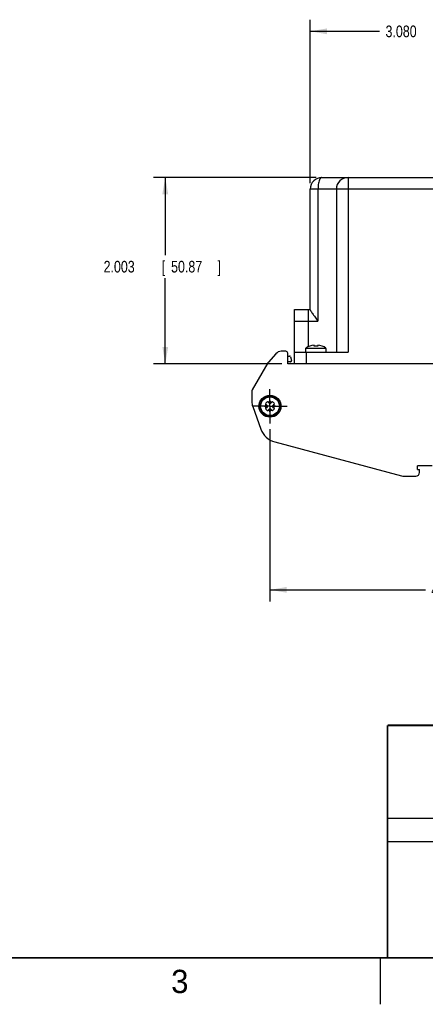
# Model space of a CAD drawing. Header units: inches. Extents: x 0 to 34, y 0 to 22.
# Tile 23 of 32: x 21.6 to 26, y 0 to 10.6. Entities that reach past the tile are written whole.
import ezdxf

# ---------------------------------------------------------------- set-up
doc = ezdxf.new("R2010")
doc.units = ezdxf.units.IN
doc.header["$LTSCALE"] = 1.87
doc.header["$MEASUREMENT"] = 0
doc.linetypes.add('CENTER', pattern=[0.6, 0.375, -0.075, 0.075, -0.075])
doc.layers.get('0').update_dxf_attribs({"linetype": 'CONTINUOUS'})
doc.layers.add('DEFAULT_1', color=7, linetype='CENTER')
doc.layers.add('DIMENSIONS', color=7, linetype='CONTINUOUS')
doc.styles.get("Standard").update_dxf_attribs({"font": 'txt', "width": 0.8})
doc.dimstyles.new('DIMSTYLE_1', dxfattribs={"dimtxt": 0.125, "dimasz": 0.18, "dimexe": 0.18, "dimexo": 0.0625, "dimgap": 0.09, "dimtad": 0, "dimtih": 1, "dimtoh": 1, "dimdec": 3, "dimzin": 4, "dimdsep": 46, "dimtxsty": 'STANDARD', "dimblk": '_FILLED', "dimblk1": '_FILLED', "dimblk2": '_FILLED', "dimcen": 0.09, "dimadec": 0, "dimazin": 0, "dimtp": 0.001, "dimtm": 0.001, "dimtfac": 1, "dimtdec": 3, "dimtofl": 0, "dimtmove": 0, "dimatfit": 3, "dimldrblk": '_FILLED', "dimfxl": 1, "dimtolj": 1, "dimtzin": 4, "dimarcsym": 0})

# ---------------------------------------------------------------- blocks, each defined once
blk = doc.blocks.new('_FILLED')
at = {"color": 0, "linetype": 'BYBLOCK'}
blk.add_solid([(0, 0), (-1, 0.174), (-1, -0.174)], dxfattribs=at)
blk = doc.blocks.new('*D5')
at = {"layer": 'DIMENSIONS', "color": 2, "linetype": 'CONTINUOUS'}
for p, q in [((24.813, 8.89), (23.067, 8.89)), ((23.192, 8.89), (23.192, 8.056)), ((23.192, 6.887), (23.192, 7.806)), ((24.445, 6.887), (23.067, 6.887))]:
    blk.add_line(p, q, dxfattribs=at)
at = {"layer": 'DIMENSIONS', "color": 2, "linetype": 'CONTINUOUS', "xscale": 0.18, "yscale": 0.18, "zscale": 0.18}
for p, rotation in [((23.192, 8.89), 90), ((23.192, 6.887), 270)]:
    blk.add_blockref('_FILLED', p, dxfattribs=dict(at, rotation=rotation))
at = {"layer": 'DIMENSIONS', "color": 2, "linetype": 'CONTINUOUS', "width": 0.8}
for s, p in [('2.003', (22.529, 7.868)), ('[', (23.154, 7.868)), ('50.87', (23.254, 7.868)), (']', (23.754, 7.868))]:
    blk.add_text(s, height=0.125, dxfattribs=at).set_placement(p)
blk = doc.blocks.new('*D7')
at = {"layer": 'DIMENSIONS', "color": 2, "linetype": 'CONTINUOUS'}
for p, q in [((24.317, 6.184), (24.317, 4.331)), ((28.864, 6.184), (28.864, 4.331)), ((24.317, 4.456), (25.987, 4.456)), ((28.864, 4.456), (27.437, 4.456))]:
    blk.add_line(p, q, dxfattribs=at)
at = {"layer": 'DIMENSIONS', "color": 2, "linetype": 'CONTINUOUS', "xscale": 0.18, "yscale": 0.18, "zscale": 0.18, "rotation": 180}
blk.add_blockref('_FILLED', (24.317, 4.456), dxfattribs=at)
at = {"layer": 'DIMENSIONS', "color": 2, "linetype": 'CONTINUOUS', "xscale": 0.18, "yscale": 0.18, "zscale": 0.18}
blk.add_blockref('_FILLED', (28.864, 4.456), dxfattribs=at)
at = {"layer": 'DIMENSIONS', "color": 2, "linetype": 'CONTINUOUS', "width": 0.8}
for s, p in [('4.547', (26.05, 4.393)), ('[', (26.675, 4.393)), ('115.5', (26.775, 4.393)), (']', (27.275, 4.393))]:
    blk.add_text(s, height=0.125, dxfattribs=at).set_placement(p)
blk = doc.blocks.new('*D9')
at = {"layer": 'DIMENSIONS', "color": 2, "linetype": 'CONTINUOUS'}
for p, q in [((24.75, 8.827), (24.75, 10.586)), ((27.83, 8.827), (27.83, 10.586)), ((24.75, 10.461), (25.495, 10.461)), ((27.83, 10.461), (26.945, 10.461))]:
    blk.add_line(p, q, dxfattribs=at)
at = {"layer": 'DIMENSIONS', "color": 2, "linetype": 'CONTINUOUS', "xscale": 0.18, "yscale": 0.18, "zscale": 0.18, "rotation": 180}
blk.add_blockref('_FILLED', (24.75, 10.461), dxfattribs=at)
at = {"layer": 'DIMENSIONS', "color": 2, "linetype": 'CONTINUOUS', "xscale": 0.18, "yscale": 0.18, "zscale": 0.18}
blk.add_blockref('_FILLED', (27.83, 10.461), dxfattribs=at)
at = {"layer": 'DIMENSIONS', "color": 2, "linetype": 'CONTINUOUS', "width": 0.8}
for s, p in [('3.080', (25.558, 10.398)), ('[', (26.183, 10.398)), ('78.23', (26.283, 10.398)), (']', (26.783, 10.398))]:
    blk.add_text(s, height=0.125, dxfattribs=at).set_placement(p)

msp = doc.modelspace()

# ---------------------------------------------------------------- linework, layer by layer
at = {"color": 7, "linetype": 'CONTINUOUS'}
for p, q in [((24.8753, 8.8899), (27.7053, 8.8899)), ((25.1553, 8.8899), (25.1553, 7.0099)), ((24.7503, 7.4673), (24.7503, 8.7649)), ((27.8303, 8.7649), (24.7503, 8.7649)), ((24.8327, 8.7649), (24.8327, 7.3449)), ((25.0303, 8.7649), (25.0303, 7.0099)), ((24.5803, 6.8899), (24.5803, 7.4699)), ((24.5803, 7.4699), (24.7503, 7.4699)), ((24.7303, 7.0709), (24.7303, 7.4699)), ((24.5803, 7.3449), (24.8327, 7.3449)), ((24.38, 6.9945), (24.2999, 6.9049)), ((24.4881, 7.0208), (24.4387, 7.0208)), ((24.5077, 6.8869), (24.5077, 7.0011)), ((24.5803, 7.0099), (25.1553, 7.0099)), ((24.7008, 7.0099), (24.7008, 7.0499)), ((24.7008, 7.0499), (24.7026, 7.0499)), ((24.7026, 7.0499), (24.7026, 7.0549)), ((24.7026, 7.0549), (24.9181, 7.0549)), ((24.7053, 7.0099), (24.7053, 6.8899)), ((24.7908, 7.0753), (24.7908, 7.0878)), ((24.8298, 7.0878), (24.8298, 7.0753)), ((24.9181, 7.0499), (24.9181, 7.0549)), ((24.9181, 7.0499), (24.9198, 7.0499)), ((24.9198, 7.0099), (24.9198, 7.0499)), ((24.2951, 6.8983), (24.1272, 6.6074)), ((24.5077, 6.9696), (24.5258, 6.9696)), ((24.5364, 6.9066), (24.5077, 6.9066)), ((24.5077, 6.8899), (26.3936, 6.8899)), ((26.3936, 6.8869), (24.5077, 6.8869)), ((24.5372, 6.9608), (24.5478, 6.9215)), ((24.1219, 6.5877), (24.1219, 6.4795)), ((24.2922, 6.4771), (24.3112, 6.4581)), ((24.3164, 6.4558), (24.3164, 6.4893)), ((24.3164, 6.4893), (24.3172, 6.4893)), ((24.3172, 6.4893), (24.3172, 6.4558)), ((24.3224, 6.4581), (24.3414, 6.4771)), ((24.4294, 6.446), (24.4294, 6.4644)), ((24.1314, 6.4256), (24.22, 6.1822)), ((24.2577, 6.4298), (24.2577, 6.4306)), ((24.2577, 6.4306), (24.2912, 6.4306)), ((24.2912, 6.4298), (24.2577, 6.4298)), ((24.2699, 6.4548), (24.289, 6.4358)), ((24.2699, 6.4056), (24.289, 6.4247)), ((24.2922, 6.3833), (24.3112, 6.4024)), ((24.3164, 6.3712), (24.3164, 6.4047)), ((24.3172, 6.3712), (24.3164, 6.3712)), ((24.3172, 6.3712), (24.3172, 6.4047)), ((24.3224, 6.4024), (24.3414, 6.3833)), ((24.3423, 6.4306), (24.3758, 6.4306)), ((24.3758, 6.4298), (24.3423, 6.4298)), ((24.3446, 6.4358), (24.3637, 6.4548)), ((24.3446, 6.4247), (24.3637, 6.4056)), ((24.3758, 6.4306), (24.3758, 6.4298)), ((24.4338, 6.446), (24.4294, 6.446)), ((24.3674, 6.0471), (25.7289, 5.6823)), ((26.0609, 5.7885), (25.9014, 5.7885)), ((25.9014, 5.7491), (25.9014, 5.7885)), ((25.9014, 5.7491), (25.9231, 5.7491)), ((25.9231, 5.7176), (25.9231, 5.7491)), ((25.7595, 5.6783), (25.8837, 5.6783))]:
    msp.add_line(p, q, dxfattribs=at)
at = {"color": 2, "linetype": 'CONTINUOUS'}
for p, q in [((25.58, 2), (28.38, 2)), ((25.58, 1.75), (28.38, 1.75)), ((25.5, 0.5), (25.5, 0))]:
    msp.add_line(p, q, dxfattribs=at)
at = {"color": 7, "linetype": 'CONTINUOUS', "const_width": 0.02}
for points in [[(25.58, 3), (33.5, 3)], [(25.58, 3), (25.58, 0.5)], [(0.5, 0.5), (33.5, 0.5)]]:
    msp.add_lwpolyline(points, dxfattribs=at)
at = {"color": 7, "linetype": 'CONTINUOUS'}
for radius in [0.1181, 0.1063, 0.1006]:
    msp.add_circle((24.3168, 6.4302), radius, dxfattribs=at)
for centre, radius, start, end in [((24.8753, 8.7649), 0.125, 90, 180), ((25.1553, 8.7649), 0.125, 90, 180), ((24.4387, 6.942), 0.0787, 90, 138.21557), ((24.4881, 7.0011), 0.0197, 0, 90), ((24.8103, 6.9011), 0.1878, 95.96064, 125.01632), ((24.8103, 6.9011), 0.1753, 83.6145, 96.3855), ((24.8103, 6.9011), 0.1878, 54.98368, 84.03936), ((24.3292, 6.8786), 0.0394, 138.21557, 150), ((24.5258, 6.9578), 0.0118, 14.99977, 90), ((24.5364, 6.9184), 0.0118, 269.99961, 15.00009), ((24.1613, 6.5877), 0.0394, 150, 180), ((24.2794, 6.4795), 0.1575, 180, 200), ((24.3168, 6.4302), 0.0543, 118.27555, 151.72445), ((24.2866, 6.4715), 0.00787, 45, 55.33649), ((24.3168, 6.4302), 0.0476, 90.47348, 115.69799), ((24.3168, 6.4636), 0.00787, 225, 271.91066), ((24.3168, 6.4302), 0.0476, 64.30201, 89.52652), ((24.3168, 6.4636), 0.00787, 272.86598, 315), ((24.347, 6.4715), 0.00787, 124.66374, 135), ((24.3168, 6.4302), 0.0543, 28.27555, 61.72445), ((24.2755, 6.4604), 0.00787, 214.66374, 225), ((24.2755, 6.4), 0.00787, 135, 145.33649), ((24.3168, 6.4302), 0.0543, 208.27555, 241.72445), ((24.3168, 6.4302), 0.0476, 154.30201, 179.52652), ((24.3168, 6.4302), 0.0476, 180.47348, 205.69799), ((24.2834, 6.4302), 0.00787, 315, 45), ((24.2866, 6.3889), 0.00787, 304.66374, 315), ((24.3168, 6.4302), 0.0476, 244.30201, 269.52652), ((24.3168, 6.3968), 0.00787, 92.86598, 135), ((24.3168, 6.3968), 0.00787, 45, 91.91066), ((24.3168, 6.4302), 0.0476, 270.47348, 295.69799), ((24.347, 6.3889), 0.00787, 225, 235.33649), ((24.3502, 6.4302), 0.00787, 135, 225), ((24.3168, 6.4302), 0.0543, 298.27555, 331.72445), ((24.3168, 6.4302), 0.0476, 0.47348, 25.69799), ((24.3168, 6.4302), 0.0476, 334.30201, 359.52652), ((24.3581, 6.4604), 0.00787, 315, 325.33649), ((24.3581, 6.4), 0.00787, 34.66374, 45), ((24.4235, 6.2562), 0.2165, 200, 255), ((25.8837, 5.7176), 0.0394, 270, 360), ((25.7595, 5.7964), 0.1181, 255, 270)]:
    msp.add_arc(centre, radius, start, end, dxfattribs=at)
for points, knots in [([(24.8753, 8.8899), (24.8714, 8.8899), (24.8622, 8.8856), (24.8525, 8.8719), (24.8441, 8.8519), (24.8377, 8.8263), (24.8336, 8.7966), (24.8327, 8.7757), (24.8327, 8.7649)], [0, 0, 0, 0, 0.0845433, 0.2005663, 0.3565436, 0.5486956, 0.7673737, 1, 1, 1, 1]), ([(24.7503, 7.4673), (24.7503, 7.4641), (24.7546, 7.456), (24.7622, 7.4428), (24.7734, 7.426), (24.7864, 7.407), (24.801, 7.3867), (24.8165, 7.3658), (24.8272, 7.3518), (24.8327, 7.3449)], [0, 0, 0, 0, 0.0657426, 0.1750573, 0.3141433, 0.4726536, 0.6433095, 0.820634, 1, 1, 1, 1])]:
    msp.add_open_spline(points, degree=3, knots=knots, dxfattribs=at)
at = {"layer": 'DEFAULT_1', "color": 7, "linetype": 'CENTER'}
for q in [(24.3168, 6.6143), (24.1327, 6.4302), (24.3168, 6.2462), (24.5008, 6.4302)]:
    msp.add_line((24.3168, 6.4302), q, dxfattribs=at)

# ---------------------------------------------------------------- texts
at = {"color": 2, "linetype": 'CONTINUOUS'}
msp.add_text('3', height=0.25, dxfattribs=at).set_placement((23.2555, 0.121))

# ---------------------------------------------------------------- dimensions: what is measured, and where the dimension line sits
at = {"layer": 'DIMENSIONS', "color": 2, "linetype": 'CONTINUOUS'}
for base, p1, p2, angle, picture, middle in [((24.7503, 10.461), (27.8303, 8.8274), (24.7503, 8.8274), 180, '*D9', (26.2201, 10.461)), ((23.192, 8.8899), (24.4452, 6.8869), (24.8128, 8.8899), 90, '*D5', (23.192, 7.9307))]:
    dim = msp.add_linear_dim(base=base, p1=p1, p2=p2, angle=angle, dimstyle='DIMSTYLE_1', dxfattribs=at)
    dim.commit()
    dim.dimension.update_dxf_attribs({"geometry": picture, "text_midpoint": middle, "dimtype": 160})
dim = msp.add_linear_dim(base=(28.864, 4.4556), p1=(24.3168, 6.1837), p2=(28.864, 6.1837), dimstyle='DIMSTYLE_1', dxfattribs=at)
dim.commit()
dim.dimension.update_dxf_attribs({"geometry": '*D7', "text_midpoint": (26.7121, 4.4556), "dimtype": 160})

doc.saveas('drawing.dxf')
